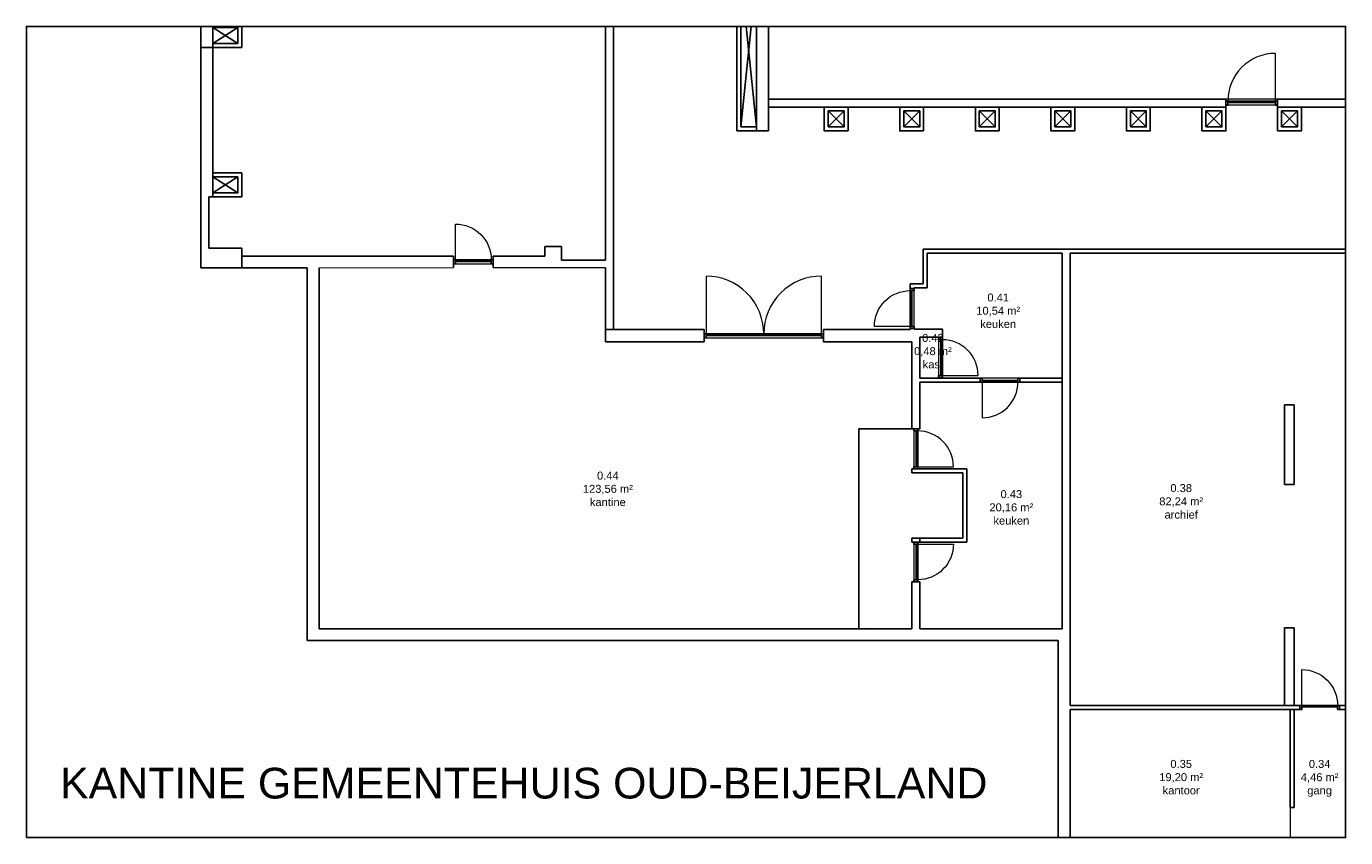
# Model space of a CAD drawing. Header units: inches. Extents: x 15 to 546804, y -66 to 267312.
# Tile 21 of 256: x 348906 to 382084, y 12 to 20423. Entities that reach past the tile are written whole.
import ezdxf

# ---------------------------------------------------------------- set-up
doc = ezdxf.new("R2010")
doc.units = ezdxf.units.IN
doc.header["$MEASUREMENT"] = 0
doc.layers.add('Contour lijnen_2', color=7, linetype='Continuous', lineweight=9)
doc.layers.add('HVA - Contour lijnen', color=7, linetype='Continuous', lineweight=9)
doc.layers.add('LAYER20', color=7, linetype='Continuous')
doc.styles.get("Standard").update_dxf_attribs({"font": 'arial.ttf'})

# ---------------------------------------------------------------- blocks, each defined once
blk = doc.blocks.new('*U3')
at = {"color": 7}
blk.add_lwpolyline([(0, 0), (0, 700, -0.414214), (700, 0, -0.667023)], format="xyb", dxfattribs=at)
blk = doc.blocks.new('*U5')
for points in [[(0, 0), (50, 0), (50, 100), (0, 100)], [(50, 60), (950, 60), (950, 100), (50, 100)], [(950, 0), (1000, 0), (1000, 100), (950, 100)]]:
    blk.add_lwpolyline(points, close=True)
at = {"layer": 'Contour lijnen_2', "xscale": 1.285714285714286, "yscale": 1.285714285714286, "zscale": 1.285714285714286}
blk.add_blockref('*U3', (50, 100), dxfattribs=at)
blk = doc.blocks.new('*U157')
for points in [[(0, 0), (50, 0), (50, 100), (0, 100)], [(50, 60), (2950, 60), (2950, 100), (50, 100)], [(2950, 0), (3000, 0), (3000, 100), (2950, 100)]]:
    blk.add_lwpolyline(points, close=True)
at = {"layer": 'Contour lijnen_2', "color": 7}
blk.add_lwpolyline([(2950, 100), (2950, 1550, 0.414214), (1500, 100, 0.414214), (50, 1550), (50, 100)], format="xyb", dxfattribs=at)
blk = doc.blocks.new('*U115')
for points in [[(0, 0), (50, 0), (50, 100), (0, 100)], [(50, 60), (1250, 60), (1250, 100), (50, 100)], [(1250, 0), (1300, 0), (1300, 100), (1250, 100)]]:
    blk.add_lwpolyline(points, close=True)
at = {"layer": 'Contour lijnen_2', "xscale": 1.714285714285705, "yscale": 1.714285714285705, "zscale": 1.714285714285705}
blk.add_blockref('*U3', (50, 100), dxfattribs=at)

msp = doc.modelspace()

# ---------------------------------------------------------------- linework, layer by layer
for p, q in [((353292, 14344), (353292, 20423)), ((353592, 20394), (353592, 20423)), ((353592, 19994), (354222, 20394)), ((353592, 20394), (354222, 19994)), ((363472, 20423), (363472, 14544)), ((363672, 20423), (363672, 12794)), ((366772, 20423), (366772, 17794)), ((366872, 20423), (366872, 17894)), ((366872, 17894), (367133, 20423)), ((367011, 20423), (367272, 17894)), ((367272, 20423), (367272, 17794)), ((367572, 20423), (367572, 17794)), ((353592, 19894), (353592, 19994)), ((353592, 19894), (353292, 19894)), ((353592, 19894), (353492, 19894)), ((353592, 16734), (353592, 19894)), ((353592, 19894), (354322, 19894)), ((377172, 18594), (367572, 18594)), ((377172, 18594), (378472, 18594)), ((378472, 18594), (379072, 18594)), ((379072, 17794), (379072, 18594)), ((379072, 17794), (379072, 18594)), ((379072, 18594), (379072, 18394)), ((380372, 17794), (380372, 18594)), ((380372, 18594), (382084, 18594)), ((377172, 18394), (367572, 18394)), ((368972, 17894), (368972, 18394)), ((369072, 18294), (369472, 17894)), ((369072, 17894), (369472, 18294)), ((369572, 17894), (369572, 18394)), ((370872, 17894), (370872, 18394)), ((370972, 18294), (371372, 17894)), ((370972, 17894), (371372, 18294)), ((371472, 17894), (371472, 18394)), ((372872, 18294), (373272, 17894)), ((372872, 17894), (373272, 18294)), ((374772, 18294), (375172, 17894)), ((374772, 17894), (375172, 18294)), ((376572, 17894), (376572, 18394)), ((376672, 18294), (377072, 17894)), ((376672, 17894), (377072, 18294)), ((377172, 17794), (377172, 18394)), ((377172, 18394), (378472, 18394)), ((378572, 18294), (378972, 17894)), ((378572, 17894), (378972, 18294)), ((380372, 18394), (382084, 18394)), ((380472, 18294), (380872, 17894)), ((380472, 17894), (380872, 18294)), ((380972, 17794), (380972, 18394)), ((380972, 17794), (380972, 18394)), ((366772, 17794), (367572, 17794)), ((366872, 17894), (367272, 17894)), ((378472, 17794), (379072, 17794)), ((380372, 17794), (380972, 17794)), ((354322, 16734), (353592, 16734)), ((353592, 16734), (353592, 16634)), ((353592, 16234), (354222, 16634)), ((353592, 16634), (354222, 16234)), ((354322, 16134), (354322, 16734)), ((353492, 14844), (353492, 16134)), ((353492, 16134), (354322, 16134)), ((353592, 16234), (353592, 16134)), ((354322, 14844), (353492, 14844)), ((354322, 14644), (354322, 14844)), ((354322, 14644), (359648, 14644)), ((354322, 14344), (354322, 14644)), ((359648, 14644), (359648, 14355)), ((360648, 14644), (361942, 14644)), ((360648, 14644), (360648, 14355)), ((361942, 14644), (361942, 14884)), ((361942, 14884), (362362, 14884)), ((362362, 14884), (362362, 14544)), ((382084, 14814), (371457, 14814)), ((371457, 14814), (371457, 13944)), ((374957, 14714), (371557, 14714)), ((371557, 14714), (371557, 13844)), ((374957, 5269), (374957, 14714)), ((375157, 3339), (375157, 14714)), ((375157, 14714), (382084, 14714)), ((355972, 14344), (353292, 14344)), ((353292, 14344), (354322, 14344)), ((355972, 4969), (355972, 14344)), ((356272, 5269), (356272, 14344)), ((360648, 14355), (363472, 14344)), ((362362, 14544), (363472, 14544)), ((363472, 14344), (363472, 12484)), ((371457, 13944), (371132, 13944)), ((371132, 13944), (371132, 13824)), ((371232, 13824), (371132, 13824)), ((371557, 13844), (371232, 13844)), ((371232, 13844), (371232, 13824)), ((365950, 12794), (363472, 12794)), ((365950, 12794), (365950, 12484)), ((371132, 12794), (368950, 12794)), ((368950, 12794), (368950, 12484)), ((371132, 12824), (371132, 12794)), ((371232, 12824), (371132, 12824)), ((371232, 12824), (371232, 12804)), ((371232, 12804), (371942, 12804)), ((371942, 12804), (371942, 12604)), ((365950, 12484), (363472, 12484)), ((371172, 12484), (368950, 12484)), ((371173, 10294), (371172, 12484)), ((371942, 12604), (371372, 12604)), ((371372, 12604), (371372, 11574)), ((371842, 12604), (371842, 12589)), ((371942, 12589), (371842, 12589)), ((371942, 12604), (371942, 12589)), ((371372, 11574), (372894, 11574)), ((371372, 11474), (372894, 11474)), ((371372, 11474), (371372, 10294)), ((371842, 11589), (371842, 11574)), ((371942, 11589), (371842, 11589)), ((371942, 11589), (371842, 11589)), ((371942, 11589), (371942, 11574)), ((372894, 11574), (372894, 11474)), ((373894, 11574), (374957, 11574)), ((373894, 11574), (373894, 11474)), ((373894, 11474), (374957, 11474)), ((380550, 8899), (380550, 10899)), ((380550, 10899), (380790, 10899)), ((380790, 10899), (380790, 8899)), ((371372, 10294), (371173, 10294)), ((371172, 9194), (371172, 9294)), ((371372, 9294), (371172, 9294)), ((371372, 9294), (372557, 9294)), ((372557, 9294), (372557, 7449)), ((371172, 9194), (371372, 9194)), ((371372, 9194), (372457, 9194)), ((372457, 9194), (372457, 7549)), ((380790, 8899), (380550, 8899)), ((371172, 7549), (371172, 7449)), ((371172, 7549), (371372, 7549)), ((371372, 7449), (371172, 7449)), ((371372, 7549), (371372, 7449)), ((371372, 7549), (372457, 7549)), ((371372, 7449), (372557, 7449)), ((371173, 6449), (371172, 5269)), ((371372, 6449), (371173, 6449)), ((371372, 6449), (371372, 5269)), ((371172, 5269), (356272, 5269)), ((374957, 5269), (371372, 5269)), ((380790, 5289), (380550, 5289)), ((380550, 5289), (380550, 3339)), ((380790, 3339), (380790, 5289)), ((374857, 4969), (355972, 4969)), ((374857, 4969), (374857, 12)), ((375157, 3339), (380933, 3339)), ((380550, 3339), (380790, 3339)), ((380933, 3239), (380933, 3339)), ((381933, 3339), (382084, 3339)), ((381933, 3239), (381933, 3339)), ((380933, 3239), (375157, 3239)), ((375157, 3239), (375157, 12)), ((380690, 769), (380690, 3239)), ((380790, 769), (380790, 3239)), ((380790, 3239), (380933, 3239)), ((382075, 3239), (381933, 3239)), ((381933, 3239), (382084, 3239)), ((380790, 769), (380690, 769))]:
    msp.add_line(p, q)
for points in [[(348906, 12), (382084, 12), (382084, 20423), (348906, 20423)], [(353592, 20394), (354222, 20394), (354222, 19994), (353592, 19994)], [(369572, 17794), (368972, 17794), (368972, 18394), (369572, 18394)], [(369072, 17894), (369472, 17894), (369472, 18294), (369072, 18294)], [(371472, 17794), (370872, 17794), (370872, 18394), (371472, 18394)], [(370972, 17894), (371372, 17894), (371372, 18294), (370972, 18294)], [(373372, 17794), (372772, 17794), (372772, 18394), (373372, 18394)], [(372872, 17894), (373272, 17894), (373272, 18294), (372872, 18294)], [(375272, 17794), (374672, 17794), (374672, 18394), (375272, 18394)], [(374772, 17894), (375172, 17894), (375172, 18294), (374772, 18294)], [(377172, 17794), (376572, 17794), (376572, 18394), (377172, 18394)], [(376672, 17894), (377072, 17894), (377072, 18294), (376672, 18294)], [(378472, 17794), (379072, 17794), (379072, 18394), (378472, 18394)], [(378572, 17894), (378972, 17894), (378972, 18294), (378572, 18294)], [(380372, 17794), (380972, 17794), (380972, 18394), (380372, 18394)], [(380472, 17894), (380872, 17894), (380872, 18294), (380472, 18294)], [(353592, 16634), (354222, 16634), (354222, 16234), (353592, 16234)]]:
    msp.add_lwpolyline(points, close=True)
for points in [[(354322, 20423), (354322, 19894), (353492, 19894)], [(376572, 17794), (377172, 17794), (377172, 18394), (376572, 18394), (376572, 17894)]]:
    msp.add_lwpolyline(points)
at = {"layer": 'HVA - Contour lijnen'}
for points in [[(374857, 12), (374857, 4969), (355972, 4969), (355972, 14344), (353292, 14344), (353292, 20423)], [(363472, 20423), (363472, 14544), (362362, 14544), (362362, 14884), (361942, 14884), (361942, 14644), (360648, 14644), (360648, 14549), (359648, 14549), (359648, 14644), (354322, 14644), (354322, 14844), (353492, 14844), (353492, 16134), (354322, 16134), (354322, 16734), (353592, 16734), (353592, 19894), (354322, 19894), (354322, 20423)], [(382084, 14814), (371457, 14814), (371457, 13944), (371132, 13944), (371132, 12794), (368950, 12794), (368950, 12689), (365950, 12689), (365950, 12794), (363672, 12794), (363672, 20423)], [(382084, 18394), (380972, 18394), (380972, 17794), (380372, 17794), (380372, 18444), (379072, 18444), (379072, 17794), (378472, 17794), (378472, 18394), (377172, 18394), (377172, 17794), (376572, 17794), (376572, 18394), (375272, 18394), (375272, 17794), (374672, 17794), (374672, 18394), (373372, 18394), (373372, 17794), (372772, 17794), (372772, 18394), (371472, 18394), (371472, 17794), (370872, 17794), (370872, 18394), (369572, 18394), (369572, 17794), (368972, 17794), (368972, 18394), (367572, 18394), (367572, 17794), (366772, 17794), (366772, 20423)], [(382084, 18594), (380372, 18594), (367572, 18594), (367573, 20423)], [(382084, 3339), (380790, 3339), (380790, 5289), (380550, 5289), (380550, 3339), (375157, 3339), (375157, 14714), (382084, 14714)], [(375157, 12), (375157, 3239), (380690, 3239), (380690, 12)]]:
    msp.add_lwpolyline(points, dxfattribs=at)
for points in [[(371557, 14714), (374957, 14714), (374957, 11574), (371942, 11574), (371942, 12804), (371232, 12804), (371232, 13844), (371557, 13844)], [(356272, 14344), (359648, 14355), (359648, 14449), (360648, 14449), (360648, 14355), (363472, 14344), (363472, 12484), (365950, 12484), (365950, 12589), (368950, 12589), (368950, 12484), (371172, 12484), (371173, 10294), (371222, 10294), (371222, 9294), (371172, 9294), (371172, 9194), (372457, 9194), (372457, 7549), (371172, 7549), (371172, 7449), (371222, 7449), (371222, 6449), (371173, 6449), (371172, 5269), (356272, 5269)], [(356272, 5269), (356272, 14344), (359648, 14355), (359648, 14449), (360648, 14449), (360648, 14355), (363472, 14344), (363472, 12484), (365950, 12484), (365950, 12589), (368950, 12589), (368950, 12484), (371172, 12484), (371172, 10294), (369839, 10294), (369836, 5270), (370020, 5270)], [(371372, 12604), (371842, 12604), (371842, 11574), (371372, 11574)], [(369839, 5269), (369839, 10294), (371222, 10294), (371372, 10294), (371372, 11474), (374957, 11474), (374957, 5269), (371372, 5269), (371372, 6449), (371173, 6449), (371172, 5269), (369839, 5270), (369839, 10294)], [(371372, 11474), (374957, 11474), (374957, 5269), (371372, 5269), (371372, 6449), (371322, 6449), (371322, 7449), (372557, 7449), (372557, 9294), (371372, 9294), (371322, 9294), (371322, 10294), (371372, 10294)], [(380550, 10899), (380790, 10899), (380790, 8899), (380550, 8899)]]:
    msp.add_lwpolyline(points, close=True, dxfattribs=at)
at = {"layer": 'HVA - Contour lijnen', "color": 1}
for points in [[(371173, 10294), (369839, 10294)], [(369839, 10294), (369839, 5269)]]:
    msp.add_lwpolyline(points, dxfattribs=at)

# ---------------------------------------------------------------- block references
at = {"xscale": -1}
for name, p, rotation in [('*U115', (380372, 18444), 359.9999999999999), ('*U5', (371842, 11589), 269.9999999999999), ('*U5', (372894, 11574), 180), ('*U5', (371222, 9294), 269.9999999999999)]:
    msp.add_blockref(name, p, dxfattribs=dict(at, rotation=rotation))
for name, p in [('*U5', (359648, 14449)), ('*U157', (365950, 12589)), ('*U5', (380933, 3239))]:
    msp.add_blockref(name, p)
for p, rotation in [((371232, 12824), 89.99999999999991), ((371222, 7449), 269.9999999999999)]:
    msp.add_blockref('*U5', p, dxfattribs=dict(rotation=rotation))

# ---------------------------------------------------------------- texts
at = {"layer": 'HVA - Contour lijnen'}
msp.add_text('KANTINE GEMEENTEHUIS OUD-BEIJERLAND', height=772.52, dxfattribs=at).set_placement((349752, 997))
at = {"layer": 'LAYER20', "char_height": 200, "attachment_point": 1}
for s, insert in [('\\pxqc;0.41\\P10,54 m²\\Pkeuken', (372027, 13702)), ('\\pxqc;0.42\\P0,48 m²\\Pkast', (370385, 12685)), ('\\pxqc;0.44\\P123,56 m²\\Pkantine', (362210, 9221)), ('\\pxqc;0.43\\P20,16 m²\\Pkeuken', (372357, 8755)), ('\\pxqc;0.38\\P82,24 m²\\Parchief', (376629, 8906)), ('\\pxqc;0.35\\P19,20 m²\\Pkantoor', (376629, 1968)), ('\\pxqc;0.34\\P4,46 m²\\Pgang', (380111, 1966))]:
    msp.add_mtext_dynamic_manual_height_columns(s, width=2639.93, gutter_width=12.5, heights=[1193], dxfattribs=dict(at, insert=insert))

doc.saveas('drawing.dxf')
